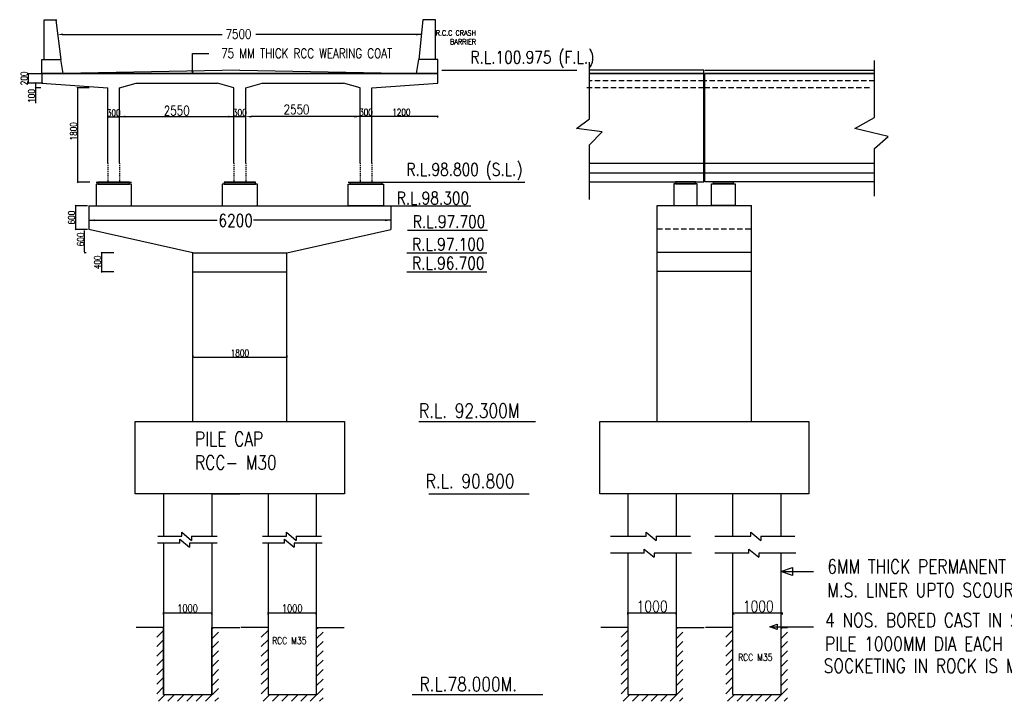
# Model space of a CAD drawing. Header units: metres. Extents: x -1603 to -1003, y 4 to 255.
# Tile 4 of 9: x -1476 to -1358, y 74 to 155. Entities that reach past the tile are written whole.
import ezdxf

# ---------------------------------------------------------------- set-up
doc = ezdxf.new("R2010")
doc.units = ezdxf.units.M
doc.header["$LTSCALE"] = 0.1
doc.header["$PDMODE"] = 34
doc.header["$PDSIZE"] = 0.25
doc.linetypes.add('DASHEDX2', pattern=[38.1, 25.4, -12.7])
doc.linetypes.add('HIDDEN', pattern=[9.525, 6.35, -3.175])
doc.styles.add('ROMANS', font='romans.shx', dxfattribs={"width": 0.8})
doc.styles.get("Standard").update_dxf_attribs({"font": 'romans.shx', "width": 0.8})
doc.dimstyles.new('1-100', dxfattribs={"dimscale": 0.8, "dimtxt": 0.2, "dimasz": 0.15, "dimexe": 0.05, "dimexo": 0.2, "dimgap": 0.1, "dimtad": 1, "dimdec": 0, "dimlfac": 1000, "dimzin": 1, "dimdsep": 46, "dimtxsty": 'ROMANS', "dimblk": 'OBLIQUE', "dimcen": 0.2, "dimadec": 0, "dimazin": 0, "dimtfac": 1, "dimtdec": 0, "dimtmove": 0, "dimatfit": 3, "dimldrblk": 'OPEN30', "dimfxl": 1, "dimarcsym": 0})

# ---------------------------------------------------------------- blocks, each defined once
blk = doc.blocks.new('_Oblique')
at = {"color": 0, "linetype": 'ByBlock', "lineweight": -2}
blk.add_line((-0.5, -0.5), (0.5, 0.5), dxfattribs=at)
blk = doc.blocks.new('*D102')
at = {"color": 0, "lineweight": -2, "transparency": 16777216}
for p, q in [((-1467.81, 133.16), (-1469.3, 133.16)), ((-1469.26, 133.16), (-1469.26, 130.35)), ((-1467.81, 130.35), (-1469.3, 130.35))]:
    blk.add_line(p, q, dxfattribs=at)
at = {"layer": 'Defpoints', "color": 0, "transparency": 16777216}
for p in [(-1467.65, 133.16), (-1469.26, 130.35), (-1467.65, 130.35)]:
    blk.add_point(p, dxfattribs=at)
at = {"color": 0, "lineweight": -2, "transparency": 16777216, "xscale": 0.12, "yscale": 0.12, "zscale": 0.12}
for p, rotation in [((-1469.26, 133.16), 90), ((-1469.26, 130.35), 270)]:
    blk.add_blockref('_Oblique', p, dxfattribs=dict(at, rotation=rotation))
at = {"color": 0, "transparency": 16777216, "insert": (-1469.74, 131.75), "char_height": 0.8, "attachment_point": 5, "rotation": 90, "style": 'ROMANS'}
blk.add_mtext('600', dxfattribs=at)
blk = doc.blocks.new('_Open30')
at = {"color": 0, "linetype": 'ByBlock', "lineweight": -2}
for p, q in [((-1, 0.27), (0, 0)), ((0, 0), (-1, -0.27)), ((0, 0), (-1, 0))]:
    blk.add_line(p, q, dxfattribs=at)
blk = doc.blocks.new('*D75')
at = {"color": 0, "lineweight": -2, "transparency": 16777216}
for p, q in [((-1464.7, 127.53), (-1466.19, 127.53)), ((-1466.15, 127.53), (-1466.15, 125.28)), ((-1464.7, 125.28), (-1466.19, 125.28))]:
    blk.add_line(p, q, dxfattribs=at)
at = {"layer": 'Defpoints', "color": 0, "transparency": 16777216}
for p in [(-1464.54, 127.53), (-1466.15, 125.28), (-1464.54, 125.28)]:
    blk.add_point(p, dxfattribs=at)
at = {"color": 0, "lineweight": -2, "transparency": 16777216, "xscale": 0.12, "yscale": 0.12, "zscale": 0.12}
for p, rotation in [((-1466.15, 127.53), 90), ((-1466.15, 125.28), 270)]:
    blk.add_blockref('_Oblique', p, dxfattribs=dict(at, rotation=rotation))
at = {"color": 0, "transparency": 16777216, "insert": (-1466.63, 126.41), "char_height": 0.8, "attachment_point": 5, "rotation": 90, "style": 'ROMANS'}
blk.add_mtext('400', dxfattribs=at)
blk = doc.blocks.new('*D76')
at = {"color": 0, "lineweight": -2, "transparency": 16777216}
for p, q in [((-1467.64, 147.24), (-1469.05, 147.24)), ((-1469.01, 147.24), (-1469.01, 135.97)), ((-1467.55, 135.97), (-1469.05, 135.97))]:
    blk.add_line(p, q, dxfattribs=at)
at = {"layer": 'Defpoints', "color": 0, "transparency": 16777216}
for p in [(-1467.48, 147.24), (-1469.01, 135.97), (-1467.39, 135.97)]:
    blk.add_point(p, dxfattribs=at)
at = {"color": 0, "lineweight": -2, "transparency": 16777216, "xscale": 0.12, "yscale": 0.12, "zscale": 0.12}
for p, rotation in [((-1469.01, 147.24), 90), ((-1469.01, 135.97), 270)]:
    blk.add_blockref('_Oblique', p, dxfattribs=dict(at, rotation=rotation))
at = {"color": 0, "transparency": 16777216, "insert": (-1469.49, 142.05), "char_height": 0.48, "attachment_point": 5, "rotation": 90, "style": 'ROMANS'}
blk.add_mtext('{\\H1.6667x;1800}', dxfattribs=at)
blk = doc.blocks.new('*D77')
at = {"color": 0, "lineweight": -2, "transparency": 16777216}
for p, q in [((-1467.97, 130.35), (-1468.21, 130.35)), ((-1468.17, 127.65), (-1468.17, 130.23)), ((-1467.97, 127.53), (-1468.21, 127.53))]:
    blk.add_line(p, q, dxfattribs=at)
at = {"color": 0, "transparency": 16777216}
for points in [[(-1468.19, 130.23), (-1468.15, 130.23), (-1468.17, 130.35)], [(-1468.19, 127.65), (-1468.15, 127.65), (-1468.17, 127.53)]]:
    blk.add_solid(points, dxfattribs=at)
at = {"layer": 'Defpoints', "color": 0, "transparency": 16777216}
for p in [(-1468.17, 130.35), (-1466.57, 130.35), (-1454.19, 127.53)]:
    blk.add_point(p, dxfattribs=at)
at = {"color": 0, "transparency": 16777216, "insert": (-1468.65, 129.15), "char_height": 0.8, "attachment_point": 5, "rotation": 90, "style": 'ROMANS'}
blk.add_mtext('600', dxfattribs=at)
blk = doc.blocks.new('*D103')
at = {"color": 0, "lineweight": -2, "transparency": 16777216}
for p, q in [((-1455.28, 115.31), (-1455.28, 115.07)), ((-1444.03, 115.31), (-1444.03, 115.07)), ((-1455.16, 115.11), (-1444.15, 115.11))]:
    blk.add_line(p, q, dxfattribs=at)
at = {"color": 0, "transparency": 16777216}
for points in [[(-1455.16, 115.13), (-1455.16, 115.09), (-1455.28, 115.11)], [(-1444.15, 115.13), (-1444.15, 115.09), (-1444.03, 115.11)]]:
    blk.add_solid(points, dxfattribs=at)
at = {"layer": 'Defpoints', "color": 0, "transparency": 16777216}
for p in [(-1455.28, 116.59), (-1444.03, 116.59), (-1444.03, 115.11)]:
    blk.add_point(p, dxfattribs=at)
at = {"color": 0, "transparency": 16777216, "insert": (-1449.65, 115.59), "char_height": 0.8, "attachment_point": 5, "style": 'ROMANS'}
blk.add_mtext('1800', dxfattribs=at)
blk = doc.blocks.new('*D78')
at = {"color": 0, "lineweight": -2, "transparency": 16777216}
for p, q in [((-1473.38, 147.81), (-1474.06, 147.81)), ((-1473.38, 147.24), (-1474.06, 147.24)), ((-1474.02, 147.81), (-1474.02, 147.24)), ((-1474.02, 147.24), (-1474.02, 145.41))]:
    blk.add_line(p, q, dxfattribs=at)
at = {"layer": 'Defpoints', "color": 0, "transparency": 16777216}
for p in [(-1474.02, 147.24), (-1473.22, 147.81), (-1473.22, 147.24)]:
    blk.add_point(p, dxfattribs=at)
at = {"color": 0, "lineweight": -2, "transparency": 16777216, "xscale": 0.12, "yscale": 0.12, "zscale": 0.12}
for p, rotation in [((-1474.02, 147.81), 90), ((-1474.02, 147.24), 270)]:
    blk.add_blockref('_Oblique', p, dxfattribs=dict(at, rotation=rotation))
at = {"color": 0, "transparency": 16777216, "insert": (-1474.5, 146.27), "char_height": 0.8, "attachment_point": 5, "rotation": 90, "style": 'ROMANS'}
blk.add_mtext('100', dxfattribs=at)
blk = doc.blocks.new('*D79')
at = {"color": 0, "lineweight": -2, "transparency": 16777216}
for p, q in [((-1473.14, 148.93), (-1474.96, 148.93)), ((-1474.92, 148.93), (-1474.92, 147.81)), ((-1473.14, 147.81), (-1474.96, 147.81))]:
    blk.add_line(p, q, dxfattribs=at)
at = {"layer": 'Defpoints', "color": 0, "transparency": 16777216}
for p in [(-1472.98, 148.93), (-1474.92, 147.81), (-1472.98, 147.81)]:
    blk.add_point(p, dxfattribs=at)
at = {"color": 0, "lineweight": -2, "transparency": 16777216, "xscale": 0.12, "yscale": 0.12, "zscale": 0.12}
for p, rotation in [((-1474.92, 148.93), 90), ((-1474.92, 147.81), 270)]:
    blk.add_blockref('_Oblique', p, dxfattribs=dict(at, rotation=rotation))
at = {"color": 0, "transparency": 16777216, "insert": (-1475.4, 148.37), "char_height": 0.8, "attachment_point": 5, "rotation": 90, "style": 'ROMANS'}
blk.add_mtext('200', dxfattribs=at)
blk = doc.blocks.new('*D80')
at = {"color": 0, "lineweight": -2, "transparency": 16777216}
for p, q in [((-1450.35, 143.33), (-1450.35, 143.84)), ((-1450.35, 143.8), (-1448.95, 143.8)), ((-1448.95, 143.3), (-1448.95, 143.84))]:
    blk.add_line(p, q, dxfattribs=at)
at = {"layer": 'Defpoints', "color": 0, "transparency": 16777216}
for p in [(-1448.95, 143.8), (-1450.35, 143.17), (-1448.95, 143.14)]:
    blk.add_point(p, dxfattribs=at)
at = {"color": 0, "lineweight": -2, "transparency": 16777216, "xscale": 0.12, "yscale": 0.12, "zscale": 0.12, "rotation": 180}
blk.add_blockref('_Oblique', (-1450.35, 143.8), dxfattribs=at)
at = {"color": 0, "lineweight": -2, "transparency": 16777216, "xscale": 0.12, "yscale": 0.12, "zscale": 0.12}
blk.add_blockref('_Oblique', (-1448.95, 143.8), dxfattribs=at)
at = {"color": 0, "transparency": 16777216, "insert": (-1449.65, 144.28), "char_height": 0.48, "attachment_point": 5, "style": 'ROMANS'}
blk.add_mtext('{\\H1.6667x;300}', dxfattribs=at)
blk = doc.blocks.new('*D81')
at = {"color": 0, "lineweight": -2, "transparency": 16777216}
for p, q in [((-1435.31, 143.37), (-1435.31, 143.88)), ((-1435.31, 143.84), (-1433.9, 143.84)), ((-1433.9, 143.35), (-1433.9, 143.88))]:
    blk.add_line(p, q, dxfattribs=at)
at = {"layer": 'Defpoints', "color": 0, "transparency": 16777216}
for p in [(-1433.9, 143.84), (-1435.31, 143.21), (-1433.9, 143.19)]:
    blk.add_point(p, dxfattribs=at)
at = {"color": 0, "lineweight": -2, "transparency": 16777216, "xscale": 0.12, "yscale": 0.12, "zscale": 0.12, "rotation": 180}
blk.add_blockref('_Oblique', (-1435.31, 143.84), dxfattribs=at)
at = {"color": 0, "lineweight": -2, "transparency": 16777216, "xscale": 0.12, "yscale": 0.12, "zscale": 0.12}
blk.add_blockref('_Oblique', (-1433.9, 143.84), dxfattribs=at)
at = {"color": 0, "transparency": 16777216, "insert": (-1434.6, 144.32), "char_height": 0.48, "attachment_point": 5, "style": 'ROMANS'}
blk.add_mtext('{\\H1.6667x;300}', dxfattribs=at)
blk = doc.blocks.new('*D82')
at = {"color": 0, "lineweight": -2, "transparency": 16777216}
for p, q in [((-1465.4, 143.3), (-1465.4, 143.81)), ((-1465.4, 143.77), (-1464, 143.77)), ((-1464, 143.28), (-1464, 143.81))]:
    blk.add_line(p, q, dxfattribs=at)
at = {"layer": 'Defpoints', "color": 0, "transparency": 16777216}
for p in [(-1464, 143.77), (-1465.4, 143.14), (-1464, 143.12)]:
    blk.add_point(p, dxfattribs=at)
at = {"color": 0, "lineweight": -2, "transparency": 16777216, "xscale": 0.12, "yscale": 0.12, "zscale": 0.12, "rotation": 180}
blk.add_blockref('_Oblique', (-1465.4, 143.77), dxfattribs=at)
at = {"color": 0, "lineweight": -2, "transparency": 16777216, "xscale": 0.12, "yscale": 0.12, "zscale": 0.12}
blk.add_blockref('_Oblique', (-1464, 143.77), dxfattribs=at)
at = {"color": 0, "transparency": 16777216, "insert": (-1464.7, 144.25), "char_height": 0.48, "attachment_point": 5, "style": 'ROMANS'}
blk.add_mtext('{\\H1.6667x;300}', dxfattribs=at)
blk = doc.blocks.new('*D83')
at = {"color": 0, "lineweight": -2, "transparency": 16777216}
for p, q in [((-1433.9, 143.65), (-1433.9, 143.89)), ((-1433.9, 143.85), (-1426.03, 143.85)), ((-1426.03, 143.71), (-1426.03, 143.89))]:
    blk.add_line(p, q, dxfattribs=at)
at = {"layer": 'Defpoints', "color": 0, "transparency": 16777216}
for p in [(-1433.9, 143.49), (-1426.03, 143.85), (-1426.03, 143.55)]:
    blk.add_point(p, dxfattribs=at)
at = {"color": 0, "lineweight": -2, "transparency": 16777216, "xscale": 0.12, "yscale": 0.12, "zscale": 0.12, "rotation": 180}
blk.add_blockref('_Oblique', (-1433.9, 143.85), dxfattribs=at)
at = {"color": 0, "lineweight": -2, "transparency": 16777216, "xscale": 0.12, "yscale": 0.12, "zscale": 0.12}
blk.add_blockref('_Oblique', (-1426.03, 143.85), dxfattribs=at)
at = {"color": 0, "transparency": 16777216, "insert": (-1430.38, 144.33), "char_height": 0.48, "attachment_point": 5, "style": 'ROMANS'}
blk.add_mtext('{\\H1.6667x;1200}', dxfattribs=at)
blk = doc.blocks.new('*D93')
at = {"color": 0, "lineweight": -2, "transparency": 16777216}
for p, q in [((-1403.34, 84.39), (-1403.34, 84.63)), ((-1403.22, 84.59), (-1397.7, 84.59)), ((-1397.58, 84.39), (-1397.58, 84.63))]:
    blk.add_line(p, q, dxfattribs=at)
at = {"color": 0, "transparency": 16777216}
for points in [[(-1403.22, 84.61), (-1403.22, 84.57), (-1403.34, 84.59)], [(-1397.7, 84.61), (-1397.7, 84.57), (-1397.58, 84.59)]]:
    blk.add_solid(points, dxfattribs=at)
at = {"layer": 'Defpoints', "color": 0, "transparency": 16777216}
for p in [(-1397.58, 84.59), (-1403.34, 83.17), (-1397.58, 83.17)]:
    blk.add_point(p, dxfattribs=at)
at = {"color": 0, "transparency": 16777216, "insert": (-1400.46, 85.35), "char_height": 0.36, "attachment_point": 5, "style": 'ROMANS'}
blk.add_mtext('{\\H3.7333x;1000}', dxfattribs=at)
blk = doc.blocks.new('*D98')
at = {"color": 0, "lineweight": -2, "transparency": 16777216}
for p, q in [((-1390.68, 84.39), (-1390.68, 84.63)), ((-1390.56, 84.59), (-1385.04, 84.59)), ((-1384.92, 84.39), (-1384.92, 84.63))]:
    blk.add_line(p, q, dxfattribs=at)
at = {"color": 0, "transparency": 16777216}
for points in [[(-1390.56, 84.61), (-1390.56, 84.57), (-1390.68, 84.59)], [(-1385.04, 84.61), (-1385.04, 84.57), (-1384.92, 84.59)]]:
    blk.add_solid(points, dxfattribs=at)
at = {"layer": 'Defpoints', "color": 0, "transparency": 16777216}
for p in [(-1384.92, 84.59), (-1390.68, 83.17), (-1384.92, 83.17)]:
    blk.add_point(p, dxfattribs=at)
at = {"color": 0, "transparency": 16777216, "insert": (-1387.8, 85.35), "char_height": 0.36, "attachment_point": 5, "style": 'ROMANS'}
blk.add_mtext('{\\H3.7333x;1000}', dxfattribs=at)
blk = doc.blocks.new('*D99')
at = {"color": 0, "lineweight": -2, "transparency": 16777216}
for p, q in [((-1446.29, 84.39), (-1446.29, 84.63)), ((-1446.17, 84.59), (-1440.65, 84.59)), ((-1440.53, 84.39), (-1440.53, 84.63))]:
    blk.add_line(p, q, dxfattribs=at)
at = {"color": 0, "transparency": 16777216}
for points in [[(-1446.17, 84.61), (-1446.17, 84.57), (-1446.29, 84.59)], [(-1440.65, 84.61), (-1440.65, 84.57), (-1440.53, 84.59)]]:
    blk.add_solid(points, dxfattribs=at)
at = {"layer": 'Defpoints', "color": 0, "transparency": 16777216}
for p in [(-1440.53, 84.59), (-1446.29, 83.17), (-1440.53, 83.17)]:
    blk.add_point(p, dxfattribs=at)
at = {"color": 0, "transparency": 16777216, "insert": (-1443.41, 85.12), "char_height": 0.36, "attachment_point": 5, "style": 'ROMANS'}
blk.add_mtext('{\\H2.4889x;1000}', dxfattribs=at)
blk = doc.blocks.new('*D100')
at = {"color": 0, "lineweight": -2, "transparency": 16777216}
for p, q in [((-1458.77, 84.39), (-1458.77, 84.63)), ((-1458.65, 84.59), (-1453.13, 84.59)), ((-1453.01, 84.39), (-1453.01, 84.63))]:
    blk.add_line(p, q, dxfattribs=at)
at = {"color": 0, "transparency": 16777216}
for points in [[(-1458.65, 84.61), (-1458.65, 84.57), (-1458.77, 84.59)], [(-1453.13, 84.61), (-1453.13, 84.57), (-1453.01, 84.59)]]:
    blk.add_solid(points, dxfattribs=at)
at = {"layer": 'Defpoints', "color": 0, "transparency": 16777216}
for p in [(-1453.01, 84.59), (-1458.77, 83.17), (-1453.01, 83.17)]:
    blk.add_point(p, dxfattribs=at)
at = {"color": 0, "transparency": 16777216, "insert": (-1455.89, 85.12), "char_height": 0.36, "attachment_point": 5, "style": 'ROMANS'}
blk.add_mtext('{\\H2.4889x;1000}', dxfattribs=at)

msp = doc.modelspace()

# ---------------------------------------------------------------- hatches: boundary and pattern name
h = msp.add_hatch(color=256)
h.dxf.hatch_style = 1
h.paths.add_polyline_path([(-1447.7673, 135.9714), (-1451.5361, 135.9714), (-1451.5361, 135.7464), (-1447.7673, 135.7464)])
h.paths.add_polyline_path([(-1432.7204, 135.9714), (-1436.4892, 135.9714), (-1436.4892, 135.7464), (-1432.7204, 135.7464)])
h.paths.add_polyline_path([(-1462.8142, 135.9714), (-1466.5829, 135.9714), (-1466.5829, 135.7464), (-1462.8142, 135.7464)])
for points in [[(-1397.6544, 135.8004), (-1395.2919, 135.8004), (-1395.2919, 136.0254), (-1397.6544, 136.0254)], [(-1390.7919, 135.8004), (-1393.1544, 135.8004), (-1393.1544, 136.0254), (-1390.7919, 136.0254)]]:
    msp.add_hatch(color=256).paths.add_polyline_path(points)
h = msp.add_hatch()
h.set_pattern_fill('ANSI31', color=256, scale=0.25)
h.paths.add_polyline_path([(-1458.7679, 82.8242), (-1459.5679, 82.8242), (-1459.5679, 74.0242), (-1452.2079, 74.0242), (-1452.2079, 82.8242), (-1453.0079, 82.8242), (-1453.0079, 74.8242), (-1458.7679, 74.8242)])
h = msp.add_hatch()
h.set_pattern_fill('ANSI31', color=256, scale=0.25)
h.set_pattern_definition([(45, (12.48, 2e-13), (-0.561266, 0.561266), [])])
h.paths.add_polyline_path([(-1446.2879, 82.8242), (-1447.0879, 82.8242), (-1447.0879, 74.0242), (-1439.7279, 74.0242), (-1439.7279, 82.8242), (-1440.5279, 82.8242), (-1440.5279, 74.8242), (-1446.2879, 74.8242)])
h = msp.add_hatch()
h.set_pattern_fill('ANSI31', color=256, scale=0.25)
h.set_pattern_definition([(45, (55.4248, 2e-12), (-0.561266, 0.561266), [])])
h.paths.add_polyline_path([(-1403.3431, 82.8242), (-1404.1431, 82.8242), (-1404.1431, 74.0242), (-1396.7831, 74.0242), (-1396.7831, 82.8242), (-1397.5831, 82.8242), (-1397.5831, 74.8242), (-1403.3431, 74.8242)])
h = msp.add_hatch()
h.set_pattern_fill('ANSI31', color=256, scale=0.25)
h.set_pattern_definition([(45, (67.9048, 1e-12), (-0.561266, 0.561266), [])])
h.paths.add_polyline_path([(-1390.8631, 82.8242), (-1391.6631, 82.8242), (-1391.6631, 74.0242), (-1384.3031, 74.0242), (-1384.3031, 82.8242), (-1385.1031, 82.8242), (-1385.1031, 74.8242), (-1390.8631, 74.8242)])

# ---------------------------------------------------------------- linework, layer by layer
for p, q in [((-1472.9954, 150.6198), (-1472.9954, 155.3729)), ((-1472.9954, 155.3729), (-1471.5048, 155.3729)), ((-1471.5931, 155.305), (-1471.0267, 150.6198)), ((-1427.7986, 155.3729), (-1428.2767, 150.6198)), ((-1426.3079, 155.3729), (-1427.7986, 155.3729)), ((-1426.3079, 150.6198), (-1426.3079, 155.3729)), ((-1470.7454, 153.6085), (-1451.7697, 153.6085)), ((-1427.9772, 153.6085), (-1447.7263, 153.6085)), ((-1473.2767, 148.9323), (-1473.2767, 150.6198)), ((-1473.2767, 150.6198), (-1471.0267, 150.6198)), ((-1473.2767, 150.6198), (-1471.0267, 150.6198)), ((-1470.7454, 148.9323), (-1471.0267, 150.6198)), ((-1428.5579, 148.9323), (-1428.2767, 150.6198)), ((-1426.0267, 150.6198), (-1428.2767, 150.6198)), ((-1426.0267, 148.9323), (-1426.0267, 150.6198)), ((-1449.6517, 149.3542), (-1470.7454, 148.9323)), ((-1449.6517, 149.3542), (-1428.5579, 148.9323)), ((-1425.5691, 149.3542), (-1409.4242, 149.3542)), ((-1394.2794, 149.3542), (-1407.9513, 149.3542)), ((-1394.1669, 149.3542), (-1373.9443, 149.3542)), ((-1473.2767, 148.9323), (-1426.0267, 148.9323)), ((-1407.9513, 148.9323), (-1394.2794, 148.9323)), ((-1394.1669, 148.9323), (-1373.9443, 148.9323)), ((-1373.9443, 148.9323), (-1394.1669, 148.9323)), ((-1394.1669, 141.0879), (-1394.1669, 148.9323)), ((-1463.9954, 143.8034), (-1450.3548, 143.8034)), ((-1435.3079, 143.8034), (-1448.2736, 143.8034)), ((-1394.2794, 136.0254), (-1394.2794, 143.8698)), ((-1394.1669, 136.0254), (-1394.1669, 141.0879)), ((-1432.4954, 135.9714), (-1415.6563, 135.9714)), ((-1407.9513, 136.0254), (-1394.2794, 136.0254)), ((-1373.9443, 136.0254), (-1394.1669, 136.0254)), ((-1467.6517, 133.1589), (-1431.6517, 133.1589)), ((-1467.6517, 133.1589), (-1467.6517, 130.3464)), ((-1431.6517, 133.1589), (-1431.6517, 130.3464)), ((-1431.6514, 133.1596), (-1422.0889, 133.1596)), ((-1399.8481, 107.4245), (-1399.8481, 133.2129)), ((-1399.8481, 133.2129), (-1388.5981, 133.2129)), ((-1388.5981, 107.4245), (-1388.5981, 133.2129)), ((-1467.6517, 132.2589), (-1467.6517, 131.4353)), ((-1467.6517, 132.2589), (-1467.6517, 131.2103)), ((-1431.6517, 132.2589), (-1431.6517, 131.4353)), ((-1431.6517, 132.2589), (-1431.6517, 131.2103)), ((-1467.6517, 131.4353), (-1452.3458, 131.4353)), ((-1431.6517, 131.4353), (-1448.0038, 131.4353)), ((-1455.2767, 127.5339), (-1467.6517, 130.3464)), ((-1444.0267, 127.5339), (-1431.6517, 130.3464)), ((-1429.6474, 130.2399), (-1420.0849, 130.2399)), ((-1455.2767, 107.4245), (-1455.2767, 127.5339)), ((-1455.2767, 127.5339), (-1444.0267, 127.5339)), ((-1444.0267, 107.4245), (-1444.0267, 127.5339)), ((-1429.7378, 127.5339), (-1420.1753, 127.5339)), ((-1388.5981, 127.5879), (-1399.8481, 127.5879)), ((-1455.2767, 125.2839), (-1444.0267, 125.2839)), ((-1429.7378, 125.2839), (-1420.1753, 125.2839)), ((-1388.5981, 125.3379), (-1399.8481, 125.3379)), ((-1458.7679, 82.8242), (-1462.009, 82.8242)), ((-1458.7679, 82.8242), (-1459.5679, 82.8242)), ((-1458.7679, 74.8242), (-1458.7679, 82.8242)), ((-1453.0079, 74.8242), (-1453.0079, 82.8242)), ((-1453.0079, 82.8242), (-1452.2079, 82.8242)), ((-1453.0079, 82.8242), (-1449.6681, 82.8242)), ((-1446.2879, 82.8242), (-1449.529, 82.8242)), ((-1440.5279, 82.8242), (-1439.7279, 82.8242)), ((-1440.5279, 82.8242), (-1437.1881, 82.8242)), ((-1403.3431, 82.8242), (-1406.5842, 82.8242)), ((-1397.5831, 82.8242), (-1396.7831, 82.8242)), ((-1397.5831, 82.8242), (-1394.2433, 82.8242)), ((-1390.8631, 82.8242), (-1394.1042, 82.8242)), ((-1385.1031, 82.8242), (-1384.3031, 82.8242))]:
    msp.add_line(p, q)
at = {"linetype": 'HIDDEN'}
for p, q in [((-1394.2794, 148.0885), (-1407.9513, 148.0885)), ((-1373.9443, 148.0885), (-1394.1669, 148.0885)), ((-1394.2794, 147.2448), (-1408.5308, 147.2448)), ((-1374.5239, 147.2448), (-1394.1669, 147.2448)), ((-1399.8481, 130.4004), (-1388.5981, 130.4004))]:
    msp.add_line(p, q, dxfattribs=at)
at = {"ltscale": 0.2}
for p, q in [((-1462.1279, 98.7845), (-1462.1279, 107.4245)), ((-1462.1279, 107.4245), (-1445.3279, 107.4245)), ((-1455.2767, 107.4245), (-1449.6517, 107.4245)), ((-1445.3279, 107.4245), (-1437.1679, 107.4245)), ((-1437.1679, 107.4245), (-1437.1679, 98.7845)), ((-1406.7031, 98.7845), (-1406.7031, 107.4245)), ((-1406.7031, 107.4245), (-1389.9031, 107.4245)), ((-1406.7031, 107.4245), (-1403.3431, 107.4245)), ((-1406.7031, 107.4245), (-1394.2231, 107.4245)), ((-1389.9031, 107.4245), (-1381.7431, 107.4245)), ((-1381.7431, 107.4245), (-1381.7431, 98.7845)), ((-1437.1679, 98.7845), (-1462.1279, 98.7845)), ((-1458.7679, 98.7845), (-1458.7679, 93.7154)), ((-1453.0079, 98.7845), (-1453.0079, 93.7154)), ((-1453.0079, 98.7845), (-1449.6517, 98.7845)), ((-1446.2879, 98.7845), (-1446.2879, 93.7154)), ((-1440.5279, 98.7845), (-1440.5279, 93.7154)), ((-1381.7431, 98.7845), (-1406.7031, 98.7845)), ((-1403.3431, 98.7845), (-1403.3431, 93.7154)), ((-1397.5831, 98.7845), (-1397.5831, 93.7154)), ((-1390.8631, 98.7845), (-1390.8631, 93.7154)), ((-1385.1031, 98.7845), (-1385.1031, 93.7154)), ((-1456.5843, 93.7154), (-1456.5843, 94.1954)), ((-1456.5843, 94.1954), (-1455.4094, 93.2354)), ((-1444.1043, 93.7154), (-1444.1043, 94.1954)), ((-1444.1043, 94.1954), (-1442.9294, 93.2354)), ((-1401.1595, 93.7154), (-1401.1595, 94.1954)), ((-1401.1595, 94.1954), (-1399.9846, 93.2354)), ((-1388.6795, 93.7154), (-1388.6795, 94.1954)), ((-1388.6795, 94.1954), (-1387.5046, 93.2354)), ((-1456.8162, 92.8957), (-1459.4798, 92.8957)), ((-1459.4536, 93.7154), (-1456.5843, 93.7154)), ((-1458.7679, 92.8957), (-1458.7679, 88.6462)), ((-1456.8162, 92.8957), (-1456.8162, 93.3757)), ((-1456.8162, 93.3757), (-1455.6413, 92.4157)), ((-1452.3539, 92.8957), (-1455.6413, 92.8957)), ((-1455.6413, 92.8957), (-1455.6413, 92.4157)), ((-1455.4094, 93.7154), (-1455.4094, 93.2354)), ((-1455.4094, 93.7154), (-1452.3539, 93.7154)), ((-1453.0079, 92.8957), (-1453.0079, 88.6462)), ((-1444.3362, 92.8957), (-1446.9592, 92.8957)), ((-1446.9331, 93.7154), (-1444.1043, 93.7154)), ((-1446.2879, 92.8957), (-1446.2879, 88.6462)), ((-1444.3362, 92.8957), (-1444.3362, 93.3757)), ((-1444.3362, 93.3757), (-1443.1613, 92.4157)), ((-1439.8162, 92.8957), (-1443.1613, 92.8957)), ((-1443.1613, 92.8957), (-1443.1613, 92.4157)), ((-1442.9294, 93.7154), (-1442.9294, 93.2354)), ((-1442.9294, 93.7154), (-1439.8945, 93.7154)), ((-1440.5279, 92.8957), (-1440.5279, 88.6462)), ((-1405.4434, 93.7154), (-1401.1595, 93.7154)), ((-1399.9846, 93.7154), (-1399.9846, 93.2354)), ((-1399.9846, 93.7154), (-1395.8942, 93.7154)), ((-1392.9634, 93.7154), (-1388.6795, 93.7154)), ((-1387.5046, 93.7154), (-1387.5046, 93.2354)), ((-1387.5046, 93.7154), (-1383.4142, 93.7154)), ((-1401.3914, 91.7121), (-1405.4434, 91.7121)), ((-1403.3431, 91.7121), (-1403.3431, 88.6462)), ((-1401.3914, 91.7121), (-1401.3914, 92.1921)), ((-1401.3914, 92.1921), (-1400.2165, 91.2321)), ((-1395.7798, 91.7121), (-1400.2165, 91.7121)), ((-1400.2165, 91.7121), (-1400.2165, 91.2321)), ((-1397.5831, 91.7121), (-1397.5831, 88.6462)), ((-1388.9114, 91.7121), (-1392.9634, 91.7121)), ((-1390.8631, 91.7121), (-1390.8631, 88.6462)), ((-1388.9114, 91.7121), (-1388.9114, 92.1921)), ((-1388.9114, 92.1921), (-1387.7365, 91.2321)), ((-1383.2998, 91.7121), (-1387.7365, 91.7121)), ((-1387.7365, 91.7121), (-1387.7365, 91.2321)), ((-1385.1031, 91.7121), (-1385.1031, 88.6462)), ((-1458.7679, 91.5191), (-1458.7679, 74.8242)), ((-1453.0079, 91.5191), (-1453.0079, 74.8242)), ((-1446.2879, 91.5191), (-1446.2879, 74.8242)), ((-1440.5279, 91.5191), (-1440.5279, 74.8242)), ((-1403.3431, 91.5191), (-1403.3431, 74.8242)), ((-1397.5831, 91.5191), (-1397.5831, 74.8242)), ((-1390.8631, 91.5191), (-1390.8631, 74.8242)), ((-1385.1031, 91.5191), (-1385.1031, 74.8242)), ((-1458.7679, 74.8242), (-1453.0079, 74.8242)), ((-1446.2879, 74.8242), (-1440.5279, 74.8242)), ((-1403.3431, 74.8242), (-1397.5831, 74.8242)), ((-1390.8631, 74.8242), (-1385.1031, 74.8242))]:
    msp.add_line(p, q, dxfattribs=at)
at = {"ltscale": 0.4}
for p, q in [((-1428.2923, 107.4245), (-1414.3688, 107.4245)), ((-1427.1033, 98.7845), (-1415.1279, 98.7845)), ((-1429.1019, 74.8176), (-1413.5104, 74.8176))]:
    msp.add_line(p, q, dxfattribs=at)
at = {"linetype": 'Continuous'}
for points in [[(-1373.9443, 134.3238), (-1373.9443, 140.0061), (-1372.2808, 141.414), (-1376.2925, 142.4028), (-1373.9443, 143.6882), (-1373.9443, 150.5108)], [(-1407.9513, 133.901), (-1407.9513, 140.4567), (-1406.4058, 141.9703), (-1409.4967, 142.4028), (-1407.9513, 143.5381), (-1407.9513, 150.2954)]]:
    msp.add_lwpolyline(points, dxfattribs=at)
for points in [[(-1407.9513, 148.9323), (-1394.2794, 148.9323), (-1394.2794, 149.3542), (-1407.9513, 149.3542)], [(-1426.0267, 147.8073), (-1426.0267, 148.9323), (-1473.2767, 148.9323), (-1473.2767, 147.8073)], [(-1394.2794, 143.8698), (-1394.2794, 143.8698), (-1394.2794, 148.9323), (-1407.9513, 148.9323)], [(-1473.2767, 147.8073), (-1465.4017, 147.2448)], [(-1465.4017, 138.2448), (-1465.4017, 147.2448), (-1465.4017, 147.2448), (-1465.4017, 147.2448), (-1465.4017, 147.2448)], [(-1465.4017, 147.2448), (-1465.4017, 147.2448)], [(-1463.9954, 147.2448), (-1462.0355, 147.8073)], [(-1463.9954, 138.2448), (-1463.9954, 147.2448), (-1463.9954, 147.2448)], [(-1462.0355, 147.8073), (-1462.0355, 147.8073), (-1462.0355, 147.8073)], [(-1462.0355, 147.8073), (-1452.3147, 147.8073)], [(-1450.3548, 147.2448), (-1452.3147, 147.8073)], [(-1450.3548, 138.2448), (-1450.3548, 147.2448), (-1450.3548, 147.2448)], [(-1448.9486, 147.2448), (-1446.9887, 147.8073)], [(-1448.9486, 138.2448), (-1448.9486, 147.2448), (-1448.9486, 147.2448), (-1448.9486, 147.2448), (-1448.9486, 147.2448)], [(-1446.9887, 147.8073), (-1437.2679, 147.8073)], [(-1435.3079, 147.2448), (-1437.2679, 147.8073)], [(-1435.3079, 138.2448), (-1435.3079, 147.2448), (-1435.3079, 147.2448)], [(-1433.9017, 147.2448), (-1426.0267, 147.8073)], [(-1433.9017, 138.2448), (-1433.9017, 147.2448), (-1433.9017, 147.2448), (-1433.9017, 147.2448), (-1433.9017, 147.2448)], [(-1407.9513, 138.2448), (-1373.9443, 138.2448)], [(-1407.9513, 137.0964), (-1373.9443, 137.0964)], [(-1466.8079, 135.9714), (-1462.5892, 135.9714)], [(-1451.5361, 135.9714), (-1447.7673, 135.9714)], [(-1436.7142, 135.9714), (-1432.4954, 135.9714)], [(-1436.7142, 135.7464), (-1435.3079, 135.7464), (-1433.9017, 135.7464), (-1432.4954, 135.7464)], [(-1385.1031, 89.5221), (-1383.7255, 89.5221), (-1383.7255, 89.0401), (-1385.1031, 89.5221), (-1383.7228, 89.987), (-1383.7255, 89.5221)], [(-1385.1031, 89.5221), (-1381.2231, 89.5221)], [(-1386.4244, 82.9084), (-1385.5331, 83.2428), (-1385.5331, 82.6076), (-1386.4244, 82.9084)], [(-1386.4244, 82.9084), (-1381.2231, 82.9084)]]:
    msp.add_lwpolyline(points)
for points in [[(-1463.9954, 147.8073), (-1463.9954, 147.8073)], [(-1466.8079, 133.1589), (-1462.5892, 133.1589), (-1462.5892, 135.7464), (-1466.8079, 135.7464)], [(-1466.5829, 135.7464), (-1462.8142, 135.7464), (-1462.8142, 135.9714), (-1466.5829, 135.9714)], [(-1451.7611, 133.1589), (-1447.5423, 133.1589), (-1447.5423, 135.7464), (-1451.7611, 135.7464)], [(-1451.5361, 135.7464), (-1447.7673, 135.7464), (-1447.7673, 135.9714), (-1451.5361, 135.9714)], [(-1432.4954, 133.1589), (-1436.7142, 133.1589), (-1436.7142, 135.7464), (-1432.4954, 135.7464)], [(-1432.7204, 135.7464), (-1436.4892, 135.7464), (-1436.4892, 135.9714), (-1432.7204, 135.9714)], [(-1397.8794, 133.2129), (-1395.0669, 133.2129), (-1395.0669, 135.8004), (-1397.8794, 135.8004)], [(-1397.6544, 135.8004), (-1395.2919, 135.8004), (-1395.2919, 136.0254), (-1397.6544, 136.0254)], [(-1390.5669, 133.2129), (-1393.3794, 133.2129), (-1393.3794, 135.8004), (-1390.5669, 135.8004)], [(-1390.7919, 135.8004), (-1393.1544, 135.8004), (-1393.1544, 136.0254), (-1390.7919, 136.0254)]]:
    msp.add_lwpolyline(points, close=True)
at = {"linetype": 'DASHEDX2', "ltscale": 0.05}
for points in [[(-1465.4017, 138.2448), (-1465.4017, 135.9714)], [(-1463.9954, 138.2448), (-1463.9954, 135.9714)], [(-1450.3548, 138.2448), (-1450.3548, 135.9714)], [(-1448.9486, 138.2448), (-1448.9486, 135.9714)], [(-1435.3079, 138.2448), (-1435.3079, 135.9714)], [(-1433.9017, 138.2448), (-1433.9017, 135.9714)]]:
    msp.add_lwpolyline(points, dxfattribs=at)
for points in [[(-1470.7451, 153.7286), (-1470.7451, 153.5036), (-1471.4201, 153.6161)], [(-1428.626, 153.721), (-1428.626, 153.496), (-1427.951, 153.6085)], [(-1463.3204, 143.9159), (-1463.3204, 143.6909), (-1463.9954, 143.8034)], [(-1451.0298, 143.9159), (-1451.0298, 143.6909), (-1450.3548, 143.8034)], [(-1448.2736, 143.9159), (-1448.2736, 143.6909), (-1448.9486, 143.8034)], [(-1435.9829, 143.9159), (-1435.9829, 143.6909), (-1435.3079, 143.8034)], [(-1466.9767, 131.5478), (-1466.9767, 131.3228), (-1467.6517, 131.4353)], [(-1432.3267, 131.5478), (-1432.3267, 131.3228), (-1431.6517, 131.4353)]]:
    msp.add_solid(points)

# ---------------------------------------------------------------- texts
at = {"style": 'ROMANS'}
for s, insert, char_height, attachment_point in [('7500', (-1449.8116, 153.6571), 1.125, 5), ('75 MM THICK RCC WEARING COAT', (-1451.8733, 151.3569), 1.125, 4), ('2550', (-1457.184, 144.513), 1.125, 5), ('2550', (-1442.8889, 144.6595), 1.125, 5), ('6200', (-1450.1497, 131.416), 1.5, 5)]:
    msp.add_mtext(s, dxfattribs=dict(at, insert=insert, char_height=char_height, attachment_point=attachment_point))
at = {"attachment_point": 9, "style": 'ROMANS'}
for s, insert, char_height, width in [('R.C.C CRASH BARRIER', (-1421.4743, 152.4238), 0.627463, 6.385583), ('R.L.100.975 (F.L.)', (-1407.3714, 149.6354), 1.5, 25.681703), ('R.L.98.800 (S.L.)', (-1415.9375, 136.2527), 1.5, 16.875), ('R.L.98.300', (-1422.2956, 133.3318), 1.5, 14.765189), ('R.L.97.700', (-1420.3662, 130.5211), 1.5, 11.25), ('R.L.97.100', (-1420.4566, 127.8152), 1.5, 14.827166), ('R.L.96.700', (-1420.4566, 125.5652), 1.5, 14.827166)]:
    msp.add_mtext(s, dxfattribs=dict(at, insert=insert, char_height=char_height, width=width))
at = {"attachment_point": 7}
for s, insert, char_height, width in [('R.L. 92.300M', (-1428.2733, 107.8687), 1.68, 58.33283), ('PILE CAP\\PRCC- M30', (-1454.9964, 101.6902), 1.68, 104.999094), ('R.L. 90.800', (-1427.477, 99.4471), 1.68, 58.33283), ('6MM THICK PERMANENT \\PM.S. LINER UPTO SCOUR LEVEL', (-1379.561, 86.4593), 1.68, 104.999094), ('4 NOS. BORED CAST IN SITU RCC \\PPILE 1000MM DIA EACH', (-1379.8262, 80.054), 1.68, 104.999094), ('RCC M35', (-1445.8104, 80.8431), 0.84, 52.499547), ('RCC M35', (-1390.2094, 78.8492), 0.84, 52.499547), ('SOCKETING IN ROCK IS MINI.2.0M', (-1379.9814, 77.4079), 1.68, 104.999094), ('R.L.78.000M.', (-1428.2113, 75.2445), 1.68, 58.33283)]:
    msp.add_mtext(s, dxfattribs=dict(at, insert=insert, char_height=char_height, width=width))

# ---------------------------------------------------------------- dimensions: what is measured, and where the dimension line sits
for base, p1, p2, angle, text, override, picture, middle in [((-1474.9212, 147.8073), (-1472.9767, 148.9323), (-1472.9767, 147.8073), 90, '200', {"dimtxt": 1}, '*D79', (-1474.9212, 148.3698)), ((-1469.0063, 135.9714), (-1467.4795, 147.2448), (-1467.3867, 135.9714), 90, '{\\H1.6667x;1800}', {"dimtxt": 0.6, "dimfxl": 20}, '*D76', (-1469.0063, 142.0477)), ((-1463.9954, 143.7706), (-1465.4017, 143.143), (-1463.9954, 143.1191), 180, '{\\H1.6667x;300}', {"dimtxt": 0.6}, '*D82', (-1464.6986, 143.7706)), ((-1448.9486, 143.7962), (-1450.3548, 143.1686), (-1448.9486, 143.1446), 180, '{\\H1.6667x;300}', {"dimtxt": 0.6}, '*D80', (-1449.6517, 143.7962)), ((-1433.9017, 143.8374), (-1435.3079, 143.2098), (-1433.9017, 143.1858), 180, '{\\H1.6667x;300}', {"dimtxt": 0.6}, '*D81', (-1434.6048, 143.8374)), ((-1426.0267, 143.8527), (-1433.9017, 143.4858), (-1426.0267, 143.5487), 180, '{\\H1.6667x;1200}', {"dimtxt": 0.6}, '*D83', (-1430.3798, 143.8527)), ((-1468.1736, 130.3464), (-1454.1916, 127.5339), (-1466.5666, 130.3464), 90, '600', {"dimtxt": 1, "dimfxl": 0.25, "dimfxlon": 1}, '*D77', (-1468.1736, 129.1501)), ((-1466.1528, 125.2839), (-1464.5438, 127.5339), (-1464.5438, 125.2839), 90, '400', {"dimtxt": 1, "dimfxl": 20}, '*D75', (-1466.1528, 126.4089))]:
    dim = msp.add_linear_dim(base=base, p1=p1, p2=p2, angle=angle, text=text, dimstyle='1-100', override=override)
    dim.commit()
    dim.dimension.update_dxf_attribs({"geometry": picture, "text_midpoint": middle, "dimtype": 160})
for base, p1, p2, text, picture, middle in [((-1474.0193, 147.2448), (-1473.2167, 147.8073), (-1473.2171, 147.2448), '100', '*D78', (-1474.4993, 146.2676)), ((-1469.2607, 130.3464), (-1467.6517, 133.1589), (-1467.6517, 130.3464), '600', '*D102', (-1469.7407, 131.7527))]:
    dim = msp.add_linear_dim(base=base, p1=p1, p2=p2, angle=90, text=text, dimstyle='1-100', override={"dimtxt": 1, "dimfxl": 20})
    dim.commit()
    dim.dimension.update_dxf_attribs({"geometry": picture, "text_midpoint": middle})
for base, p1, p2, text, override, picture, middle in [((-1444.0267, 115.1106), (-1455.2767, 116.5918), (-1444.0267, 116.5918), '1800', {"dimtxt": 1, "dimfxl": 0.25, "dimfxlon": 1}, '*D103', (-1449.6517, 115.5906)), ((-1397.5831, 84.5947), (-1403.3431, 83.1717), (-1397.5831, 83.1717), '{\\H3.7333x;1000}', {"dimtxt": 0.45, "dimfxl": 0.25, "dimfxlon": 1}, '*D93', (-1400.4631, 85.3467)), ((-1384.9231, 84.5947), (-1390.6831, 83.1717), (-1384.9231, 83.1717), '{\\H3.7333x;1000}', {"dimtxt": 0.45, "dimfxl": 0.25, "dimfxlon": 1}, '*D98', (-1387.8031, 85.3467)), ((-1453.0079, 84.5947), (-1458.7679, 83.1717), (-1453.0079, 83.1717), '{\\H2.4889x;1000}', {"dimtxt": 0.45, "dimfxl": 0.25, "dimfxlon": 1}, '*D100', (-1455.8879, 85.1227)), ((-1440.5279, 84.5947), (-1446.2879, 83.1717), (-1440.5279, 83.1717), '{\\H2.4889x;1000}', {"dimtxt": 0.45, "dimfxl": 0.25, "dimfxlon": 1}, '*D99', (-1443.4079, 85.1227))]:
    dim = msp.add_linear_dim(base=base, p1=p1, p2=p2, text=text, dimstyle='1-100', override=override)
    dim.commit()
    dim.dimension.update_dxf_attribs({"geometry": picture, "text_midpoint": middle})

# ---------------------------------------------------------------- leaders
msp.add_leader([(-1455.3133, 149.0545), (-1455.3133, 151.3569), (-1453.3499, 151.3569)], dimstyle='1-100', override={"dimasz": 0.2})

doc.saveas('drawing.dxf')
